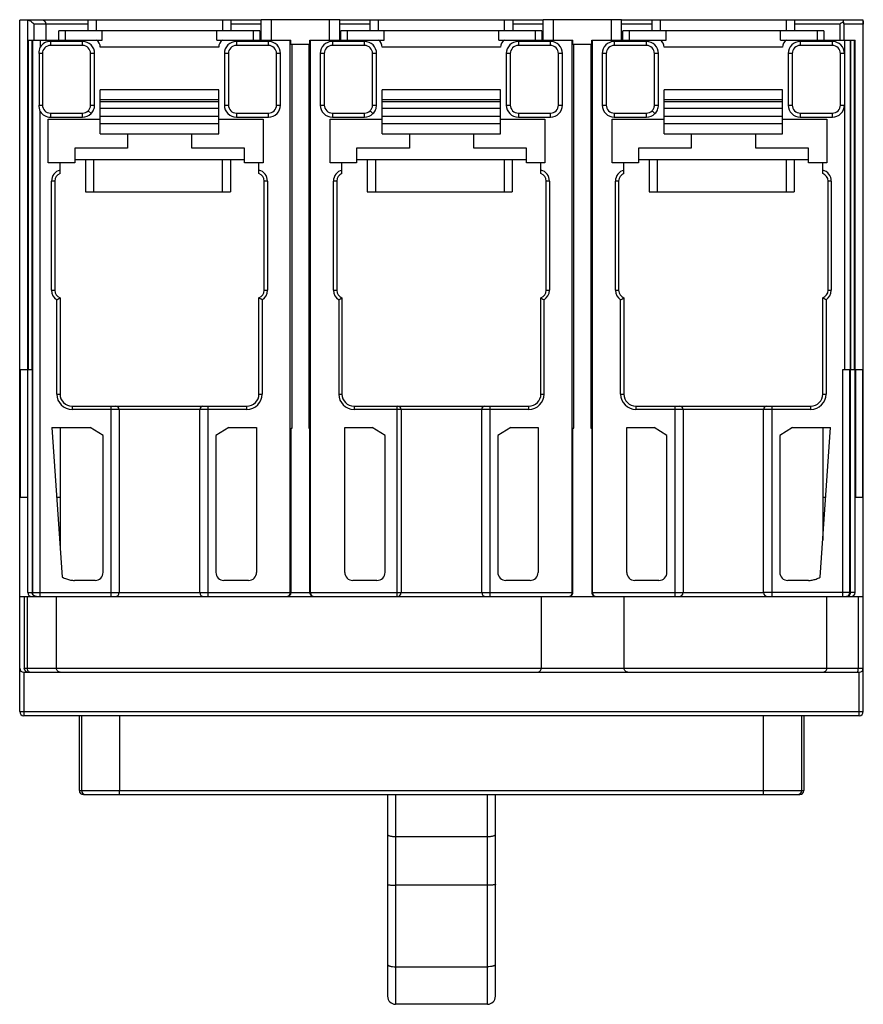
# Model space of a CAD drawing. Header units: millimetres. Extents: x 14 to 119, y 33 to 155.
import ezdxf

# ---------------------------------------------------------------- set-up
doc = ezdxf.new("R2010")
doc.units = ezdxf.units.MM
doc.header["$LTSCALE"] = 12.204083
doc.layers.get('0').update_dxf_attribs({"linetype": 'CONTINUOUS'})

msp = doc.modelspace()

# ---------------------------------------------------------------- linework, layer by layer
at = {"color": 7, "linetype": 'Continuous'}
for p, q in [((14.06, 69.26), (14.06, 155.16)), ((44.03, 155.16), (14.06, 155.16)), ((15.06, 84.06), (15.06, 155.16)), ((15.84, 152.66), (15.84, 154.66)), ((22.56, 154.66), (15.84, 154.66)), ((17.33, 152.66), (17.33, 154.66)), ((22.56, 153.81), (22.56, 155.16)), ((23.56, 155.16), (23.56, 153.81)), ((39.26, 153.81), (39.26, 155.16)), ((40.26, 155.16), (40.26, 153.81)), ((44.03, 154.66), (40.26, 154.66)), ((44.03, 152.66), (44.03, 155.21)), ((53.78, 155.21), (44.03, 155.21)), ((45.28, 155.21), (45.28, 152.66)), ((52.53, 152.66), (52.53, 155.21)), ((53.78, 152.66), (53.78, 155.21)), ((79.03, 155.16), (53.78, 155.16)), ((57.56, 154.66), (53.78, 154.66)), ((57.56, 153.81), (57.56, 155.16)), ((58.56, 155.16), (58.56, 153.81)), ((74.26, 153.81), (74.26, 155.16)), ((75.26, 155.16), (75.26, 153.81)), ((79.03, 154.66), (75.26, 154.66)), ((79.03, 152.66), (79.03, 155.21)), ((88.78, 155.21), (79.03, 155.21)), ((80.28, 155.21), (80.28, 152.66)), ((87.53, 152.66), (87.53, 155.21)), ((88.78, 152.66), (88.78, 155.21)), ((118.78, 155.16), (88.78, 155.16)), ((92.56, 154.66), (88.78, 154.66)), ((92.56, 153.81), (92.56, 155.16)), ((93.56, 155.16), (93.56, 153.81)), ((109.26, 153.81), (109.26, 155.16)), ((110.26, 155.16), (110.26, 153.81)), ((115.91, 154.66), (110.26, 154.66)), ((115.91, 152.66), (115.91, 154.66)), ((116.35, 154.66), (116.35, 152.66)), ((118.78, 154.66), (116.35, 154.66)), ((118.76, 95.91), (118.76, 154.66)), ((118.78, 69.26), (118.78, 155.16)), ((18.93, 152.66), (18.93, 153.81)), ((43.88, 153.81), (18.93, 153.81)), ((19.71, 153.81), (19.71, 152.66)), ((24.3, 152.66), (24.3, 153.81)), ((38.52, 152.66), (38.52, 153.81)), ((43.1, 152.66), (43.1, 153.81)), ((43.88, 153.81), (43.88, 152.66)), ((53.93, 152.66), (53.93, 153.81)), ((78.88, 153.81), (53.93, 153.81)), ((54.71, 153.81), (54.71, 152.66)), ((59.3, 152.66), (59.3, 153.81)), ((73.52, 152.66), (73.52, 153.81)), ((78.1, 152.66), (78.1, 153.81)), ((78.88, 153.81), (78.88, 152.66)), ((88.93, 152.66), (88.93, 153.81)), ((113.88, 153.81), (88.93, 153.81)), ((89.71, 153.81), (89.71, 152.66)), ((94.3, 152.66), (94.3, 153.81)), ((108.52, 152.66), (108.52, 153.81)), ((113.1, 152.66), (113.1, 153.81)), ((113.88, 153.81), (113.88, 152.66)), ((15.06, 152.66), (24.3, 152.66)), ((15.16, 111.76), (15.16, 152.66)), ((15.56, 152.66), (15.56, 111.76)), ((15.65, 152.66), (15.65, 84.06)), ((16.6, 152.66), (16.6, 151.8)), ((17.87, 152.51), (17.87, 152.01)), ((21.86, 152.51), (17.87, 152.51)), ((21.86, 152.01), (17.87, 152.01)), ((21.86, 152.01), (21.86, 152.51)), ((38.76, 151.81), (24.06, 151.81)), ((38.52, 152.66), (47.73, 152.66)), ((44.94, 152.01), (40.95, 152.01)), ((40.96, 152.51), (40.96, 152.01)), ((44.94, 152.51), (40.96, 152.51)), ((44.94, 152.01), (44.94, 152.51)), ((47.65, 84.06), (47.65, 152.66)), ((47.73, 152.11), (47.73, 152.66)), ((50.08, 152.11), (47.73, 152.11)), ((47.86, 104.46), (47.86, 152.11)), ((49.96, 152.11), (49.96, 104.46)), ((50.08, 152.11), (50.08, 152.66)), ((50.08, 152.66), (59.3, 152.66)), ((50.15, 84.06), (50.15, 152.66)), ((52.87, 152.51), (52.87, 152.01)), ((56.86, 152.51), (52.87, 152.51)), ((56.86, 152.01), (52.87, 152.01)), ((56.86, 152.01), (56.86, 152.51)), ((73.76, 151.81), (59.06, 151.81)), ((73.52, 152.66), (82.73, 152.66)), ((79.94, 152.01), (75.95, 152.01)), ((75.96, 152.51), (75.96, 152.01)), ((79.94, 152.51), (75.96, 152.51)), ((79.94, 152.01), (79.94, 152.51)), ((82.65, 84.06), (82.65, 152.66)), ((82.73, 152.11), (82.73, 152.66)), ((85.08, 152.11), (82.73, 152.11)), ((82.86, 104.46), (82.86, 152.11)), ((84.96, 152.11), (84.96, 104.46)), ((85.08, 152.11), (85.08, 152.66)), ((85.08, 152.66), (94.3, 152.66)), ((85.15, 84.06), (85.15, 152.66)), ((87.87, 152.51), (87.87, 152.01)), ((91.86, 152.51), (87.87, 152.51)), ((91.86, 152.01), (87.87, 152.01)), ((91.86, 152.01), (91.86, 152.51)), ((108.76, 151.81), (94.06, 151.81)), ((108.52, 152.66), (117.76, 152.66)), ((114.94, 152.01), (110.95, 152.01)), ((110.96, 152.51), (110.96, 152.01)), ((114.94, 152.51), (110.96, 152.51)), ((114.94, 152.01), (114.94, 152.51)), ((116.44, 152.66), (116.44, 111.76)), ((117.16, 152.66), (117.16, 84.06)), ((117.25, 111.76), (117.25, 152.66)), ((117.65, 152.66), (117.65, 111.76)), ((117.76, 84.06), (117.76, 152.66)), ((16.47, 151.01), (16.47, 144.61)), ((16.87, 151.01), (16.47, 151.01)), ((16.87, 151.01), (16.87, 144.61)), ((22.86, 144.6), (22.86, 151.01)), ((23.36, 151.01), (22.86, 151.01)), ((23.36, 144.6), (23.36, 151.01)), ((39.46, 151.01), (39.46, 144.61)), ((39.96, 151.01), (39.46, 151.01)), ((39.96, 151.01), (39.96, 144.61)), ((45.94, 144.61), (45.94, 151.01)), ((46.44, 151.01), (45.94, 151.01)), ((46.44, 144.61), (46.44, 151.01)), ((51.37, 151.01), (51.37, 144.61)), ((51.87, 151.01), (51.37, 151.01)), ((51.87, 151.01), (51.87, 144.61)), ((57.86, 144.6), (57.86, 151.01)), ((58.36, 151.01), (57.86, 151.01)), ((58.36, 144.6), (58.36, 151.01)), ((74.46, 151.01), (74.46, 144.61)), ((74.96, 151.01), (74.46, 151.01)), ((74.96, 151.01), (74.96, 144.61)), ((80.94, 144.61), (80.94, 151.01)), ((81.44, 151.01), (80.94, 151.01)), ((81.44, 144.61), (81.44, 151.01)), ((86.37, 151.01), (86.37, 144.61)), ((86.87, 151.01), (86.37, 151.01)), ((86.87, 151.01), (86.87, 144.61)), ((92.86, 144.6), (92.86, 151.01)), ((93.36, 151.01), (92.86, 151.01)), ((93.36, 144.6), (93.36, 151.01)), ((109.46, 151.01), (109.46, 144.61)), ((109.96, 151.01), (109.46, 151.01)), ((109.96, 151.01), (109.96, 144.61)), ((115.94, 144.61), (115.94, 151.01)), ((116.44, 151.01), (115.94, 151.01)), ((24.06, 141.04), (24.06, 146.51)), ((38.76, 146.51), (24.06, 146.51)), ((38.76, 141.04), (38.76, 146.51)), ((59.06, 141.04), (59.06, 146.51)), ((73.76, 146.51), (59.06, 146.51)), ((73.76, 141.04), (73.76, 146.51)), ((94.06, 141.04), (94.06, 146.51)), ((108.76, 146.51), (94.06, 146.51)), ((108.76, 141.04), (108.76, 146.51)), ((16.47, 144.61), (16.87, 144.61)), ((22.86, 144.6), (23.36, 144.6)), ((24.06, 145.31), (38.76, 145.31)), ((38.76, 145.01), (24.06, 145.01)), ((39.46, 144.61), (39.96, 144.61)), ((45.94, 144.61), (46.44, 144.61)), ((51.37, 144.61), (51.87, 144.61)), ((57.86, 144.6), (58.36, 144.6)), ((59.06, 145.31), (73.76, 145.31)), ((73.76, 145.01), (59.06, 145.01)), ((74.46, 144.61), (74.96, 144.61)), ((80.94, 144.61), (81.44, 144.61)), ((86.37, 144.61), (86.87, 144.61)), ((92.86, 144.6), (93.36, 144.6)), ((94.06, 145.31), (108.76, 145.31)), ((108.76, 145.01), (94.06, 145.01)), ((109.46, 144.61), (109.96, 144.61)), ((115.94, 144.61), (116.44, 144.61)), ((16.6, 83.56), (16.6, 143.82)), ((17.87, 143.61), (17.87, 143.11)), ((17.87, 143.61), (21.86, 143.61)), ((17.87, 143.11), (21.86, 143.11)), ((21.86, 143.11), (21.86, 143.61)), ((22.91, 143.54), (22.56, 143.9)), ((24.06, 144.21), (38.76, 144.21)), ((24.06, 143.21), (38.76, 143.21)), ((40.96, 143.61), (40.96, 143.11)), ((40.96, 143.61), (44.94, 143.61)), ((40.96, 143.11), (44.94, 143.11)), ((44.94, 143.11), (44.94, 143.61)), ((52.87, 143.61), (52.87, 143.11)), ((52.87, 143.61), (56.86, 143.61)), ((52.87, 143.11), (56.86, 143.11)), ((56.86, 143.11), (56.86, 143.61)), ((57.91, 143.54), (57.56, 143.9)), ((59.06, 144.21), (73.76, 144.21)), ((59.06, 143.21), (73.76, 143.21)), ((75.96, 143.61), (75.96, 143.11)), ((75.96, 143.61), (79.94, 143.61)), ((75.96, 143.11), (79.94, 143.11)), ((79.94, 143.11), (79.94, 143.61)), ((87.87, 143.61), (87.87, 143.11)), ((87.87, 143.61), (91.86, 143.61)), ((87.87, 143.11), (91.86, 143.11)), ((91.86, 143.11), (91.86, 143.61)), ((92.91, 143.54), (92.56, 143.9)), ((94.06, 144.21), (108.76, 144.21)), ((94.06, 143.21), (108.76, 143.21)), ((110.96, 143.61), (110.96, 143.11)), ((110.96, 143.61), (114.94, 143.61)), ((110.96, 143.11), (114.94, 143.11)), ((114.94, 143.11), (114.94, 143.61)), ((17.61, 137.41), (17.61, 142.86)), ((17.61, 142.86), (24.06, 142.86)), ((24.06, 142.31), (38.76, 142.31)), ((38.76, 142.86), (44.26, 142.86)), ((44.26, 142.86), (44.26, 137.41)), ((52.61, 137.41), (52.61, 142.86)), ((52.61, 142.86), (59.06, 142.86)), ((59.06, 142.31), (73.76, 142.31)), ((73.76, 142.86), (79.26, 142.86)), ((79.26, 142.86), (79.26, 137.41)), ((87.61, 137.41), (87.61, 142.86)), ((87.61, 142.86), (94.06, 142.86)), ((94.06, 142.31), (108.76, 142.31)), ((108.76, 142.86), (114.26, 142.86)), ((114.26, 142.86), (114.26, 137.41)), ((24.06, 141.04), (38.76, 141.04)), ((27.43, 141.04), (27.43, 139.26)), ((35.43, 139.26), (35.43, 141.04)), ((59.06, 141.04), (73.76, 141.04)), ((62.43, 141.04), (62.43, 139.26)), ((70.43, 139.26), (70.43, 141.04)), ((94.06, 141.04), (108.76, 141.04)), ((97.43, 141.04), (97.43, 139.26)), ((105.43, 139.26), (105.43, 141.04)), ((20.88, 139.26), (20.88, 137.41)), ((27.43, 139.26), (20.88, 139.26)), ((41.98, 139.26), (35.43, 139.26)), ((41.98, 137.41), (41.98, 139.26)), ((55.88, 139.26), (55.88, 137.41)), ((62.43, 139.26), (55.88, 139.26)), ((76.98, 139.26), (70.43, 139.26)), ((76.98, 137.41), (76.98, 139.26)), ((90.88, 139.26), (90.88, 137.41)), ((97.43, 139.26), (90.88, 139.26)), ((111.98, 139.26), (105.43, 139.26)), ((111.98, 137.41), (111.98, 139.26)), ((20.88, 137.41), (17.61, 137.41)), ((19.06, 136.11), (19.06, 137.41)), ((20.88, 137.84), (41.98, 137.84)), ((22.21, 137.84), (22.21, 133.84)), ((23.21, 137.84), (23.21, 133.84)), ((39.21, 137.84), (39.21, 133.84)), ((40.21, 137.84), (40.21, 133.84)), ((44.26, 137.41), (41.98, 137.41)), ((43.76, 136.11), (43.76, 137.41)), ((55.88, 137.41), (52.61, 137.41)), ((54.06, 136.11), (54.06, 137.41)), ((55.88, 137.84), (76.98, 137.84)), ((57.21, 137.84), (57.21, 133.84)), ((58.21, 137.84), (58.21, 133.84)), ((74.21, 137.84), (74.21, 133.84)), ((75.21, 137.84), (75.21, 133.84)), ((79.26, 137.41), (76.98, 137.41)), ((78.76, 136.11), (78.76, 137.41)), ((90.88, 137.41), (87.61, 137.41)), ((89.06, 136.11), (89.06, 137.41)), ((90.88, 137.84), (111.98, 137.84)), ((92.21, 137.84), (92.21, 133.84)), ((93.21, 137.84), (93.21, 133.84)), ((109.21, 137.84), (109.21, 133.84)), ((110.21, 137.84), (110.21, 133.84)), ((114.26, 137.41), (111.98, 137.41)), ((113.76, 136.11), (113.76, 137.41)), ((18.01, 121.6), (18.01, 135.17)), ((18.41, 135.17), (18.01, 135.17)), ((18.41, 135.17), (18.41, 121.6)), ((44.41, 121.6), (44.41, 135.17)), ((44.81, 135.17), (44.41, 135.17)), ((44.81, 135.17), (44.81, 121.6)), ((53.01, 121.6), (53.01, 135.17)), ((53.41, 135.17), (53.01, 135.17)), ((53.41, 135.17), (53.41, 121.6)), ((79.41, 121.6), (79.41, 135.17)), ((79.81, 135.17), (79.41, 135.17)), ((79.81, 135.17), (79.81, 121.6)), ((88.01, 121.6), (88.01, 135.17)), ((88.41, 135.17), (88.01, 135.17)), ((88.41, 135.17), (88.41, 121.6)), ((114.81, 135.17), (114.41, 135.17)), ((114.41, 121.6), (114.41, 135.17)), ((114.81, 135.17), (114.81, 121.6)), ((22.21, 133.84), (40.21, 133.84)), ((57.21, 133.84), (75.21, 133.84)), ((92.21, 133.84), (110.21, 133.84)), ((18.01, 121.6), (18.41, 121.6)), ((44.41, 121.6), (44.81, 121.6)), ((53.01, 121.6), (53.41, 121.6)), ((79.41, 121.6), (79.81, 121.6)), ((88.01, 121.6), (88.41, 121.6)), ((114.41, 121.6), (114.81, 121.6)), ((18.66, 108.71), (18.66, 120.41)), ((19.06, 120.66), (19.06, 108.71)), ((43.76, 108.71), (43.76, 120.66)), ((44.16, 120.41), (44.16, 108.71)), ((53.66, 120.41), (53.66, 108.71)), ((54.06, 120.66), (54.06, 108.71)), ((78.76, 108.71), (78.76, 120.66)), ((79.16, 108.71), (79.16, 120.41)), ((88.66, 108.71), (88.66, 120.41)), ((89.06, 120.66), (89.06, 108.71)), ((113.76, 108.71), (113.76, 120.66)), ((114.16, 120.41), (114.16, 108.71)), ((14.14, 95.91), (14.14, 111.76)), ((14.14, 111.76), (15.6, 111.76)), ((15.03, 111.76), (15.03, 95.91)), ((15.6, 111.76), (15.6, 84.06)), ((19.08, 111.76), (19.08, 108.63)), ((116.25, 111.76), (117.16, 111.76)), ((116.25, 83.56), (116.25, 111.76)), ((117.07, 111.76), (117.07, 84.06)), ((117.21, 111.76), (118.7, 111.76)), ((117.21, 84.06), (117.21, 111.76)), ((117.81, 111.76), (117.81, 95.91)), ((118.7, 111.76), (118.7, 95.91)), ((18.66, 108.71), (19.06, 108.71)), ((43.76, 108.71), (44.16, 108.71)), ((53.66, 108.71), (54.06, 108.71)), ((78.76, 108.71), (79.16, 108.71)), ((88.66, 108.71), (89.06, 108.71)), ((113.76, 108.71), (114.16, 108.71)), ((20.56, 107.21), (20.56, 106.81)), ((20.56, 107.21), (26.01, 107.21)), ((26.41, 106.81), (20.56, 106.81)), ((25.41, 83.56), (25.41, 107.21)), ((26.02, 107.21), (42.26, 107.21)), ((26.41, 106.81), (26.41, 84.06)), ((42.26, 106.81), (26.42, 106.81)), ((36.41, 84.06), (36.41, 106.81)), ((37.41, 107.21), (37.41, 83.56)), ((42.26, 106.81), (42.26, 107.21)), ((55.56, 107.21), (55.56, 106.81)), ((55.56, 107.21), (61.01, 107.21)), ((61.41, 106.81), (55.56, 106.81)), ((60.91, 83.56), (60.91, 107.21)), ((61.02, 107.21), (77.26, 107.21)), ((61.41, 106.81), (61.41, 84.06)), ((77.26, 106.81), (61.42, 106.81)), ((71.41, 84.06), (71.41, 106.81)), ((72.41, 107.21), (72.41, 83.56)), ((77.26, 106.81), (77.26, 107.21)), ((90.56, 107.21), (96.01, 107.21)), ((90.56, 107.21), (90.56, 106.81)), ((96.41, 106.81), (90.56, 106.81)), ((95.41, 83.56), (95.41, 107.21)), ((96.02, 107.21), (112.26, 107.21)), ((96.41, 106.81), (96.41, 84.06)), ((112.26, 106.81), (96.42, 106.81)), ((106.41, 84.06), (106.41, 106.81)), ((107.41, 107.21), (107.41, 83.56)), ((112.26, 106.81), (112.26, 107.21)), ((18.03, 104.56), (19.33, 85.98)), ((18.03, 104.56), (22.81, 104.56)), ((19.08, 104.56), (19.08, 89.49)), ((24.41, 103.56), (22.81, 104.56)), ((40.01, 104.56), (38.41, 103.56)), ((40.01, 104.56), (43.46, 104.56)), ((43.46, 104.56), (43.46, 86.56)), ((47.74, 84.06), (47.74, 104.46)), ((47.74, 104.46), (47.86, 104.46)), ((49.96, 104.46), (50.08, 104.46)), ((50.08, 84.06), (50.08, 104.46)), ((54.41, 86.56), (54.41, 104.56)), ((54.41, 104.56), (57.81, 104.56)), ((59.41, 103.56), (57.81, 104.56)), ((75.01, 104.56), (73.41, 103.56)), ((75.01, 104.56), (78.41, 104.56)), ((78.41, 104.56), (78.41, 86.56)), ((82.74, 104.46), (82.86, 104.46)), ((82.74, 84.06), (82.74, 104.46)), ((84.96, 104.46), (85.07, 104.46)), ((85.07, 104.46), (85.07, 84.06)), ((89.41, 104.56), (92.81, 104.56)), ((89.41, 86.56), (89.41, 104.56)), ((94.41, 103.56), (92.81, 104.56)), ((110.01, 104.56), (108.41, 103.56)), ((110.01, 104.56), (114.73, 104.56)), ((113.43, 85.95), (114.73, 104.56)), ((113.76, 104.56), (113.76, 90.56)), ((24.41, 86.56), (24.41, 103.56)), ((38.41, 103.56), (38.41, 86.56)), ((59.41, 86.56), (59.41, 103.56)), ((73.41, 103.56), (73.41, 86.56)), ((94.41, 86.56), (94.41, 103.56)), ((108.41, 103.56), (108.41, 86.56)), ((14.06, 95.91), (15.06, 95.91)), ((18.63, 95.91), (19.08, 95.91)), ((113.76, 95.91), (114.13, 95.91)), ((117.76, 95.91), (118.78, 95.91)), ((23.41, 85.56), (20.84, 85.56)), ((42.46, 85.56), (39.41, 85.56)), ((58.41, 85.56), (55.41, 85.56)), ((77.41, 85.56), (74.41, 85.56)), ((93.41, 85.56), (90.41, 85.56)), ((111.98, 85.56), (109.41, 85.56)), ((14.06, 83.56), (118.78, 83.56)), ((14.59, 83.56), (14.59, 74.66)), ((15.02, 74.66), (15.02, 83.56)), ((15.06, 84.06), (26.41, 84.06)), ((18.6, 83.56), (18.6, 74.66)), ((26.43, 84.06), (61.41, 84.06)), ((61.43, 84.06), (82.74, 84.06)), ((78.81, 83.56), (78.81, 74.66)), ((85.07, 84.06), (106.39, 84.06)), ((89.07, 83.56), (89.07, 74.66)), ((117.76, 84.06), (106.41, 84.06)), ((114.26, 74.66), (114.26, 83.56)), ((118.14, 83.56), (118.14, 74.66)), ((14.59, 74.66), (89.06, 74.66)), ((89.07, 74.66), (118.78, 74.66)), ((14.56, 74.16), (14.56, 68.76)), ((14.56, 74.16), (118.28, 74.16)), ((118.28, 68.76), (118.28, 74.16)), ((14.06, 69.26), (118.78, 69.26)), ((118.28, 68.76), (14.56, 68.76)), ((21.46, 59.46), (21.46, 68.76)), ((21.73, 68.76), (21.73, 59.46)), ((26.45, 68.76), (26.45, 59.46)), ((106.41, 58.96), (106.41, 68.76)), ((111.13, 68.76), (111.13, 59.46)), ((111.4, 68.76), (111.4, 59.46)), ((21.46, 59.46), (111.4, 59.46)), ((21.96, 58.96), (110.9, 58.96)), ((59.72, 58.96), (59.72, 33.91)), ((60.72, 58.96), (60.72, 32.91)), ((72.12, 32.91), (72.12, 58.96)), ((73.12, 33.91), (73.12, 58.96)), ((60.72, 53.74), (72.12, 53.74)), ((72.12, 47.71), (60.72, 47.71)), ((60.72, 37.57), (72.12, 37.57)), ((72.12, 32.91), (60.72, 32.91))]:
    msp.add_line(p, q, dxfattribs=at)
for centre, radius, start, end in [((16.83, 154.66), 0.5, 0, 90), ((17.87, 151.01), 1.5, 89.9734, 148.0096), ((17.87, 151.01), 1, 89.9818, 179.9965), ((21.86, 151.01), 1.5, 0, 89.9993), ((21.86, 151.01), 1, 0, 89.9025), ((23.06, 151.81), 1, 0, 58.2117), ((39.76, 151.81), 1, 121.7883, 180), ((40.96, 151.01), 1.5, 90.0006, 180), ((40.96, 151.01), 1, 90.0888, 180), ((44.94, 151.01), 1.5, 0.006, 90.0224), ((44.94, 151.01), 1, 0, 90.0169), ((52.87, 151.01), 1.5, 89.9714, 179.9909), ((52.87, 151.01), 1, 89.9818, 179.9965), ((56.86, 151.01), 1.5, 0, 89.9993), ((56.86, 151.01), 1, 0, 89.9025), ((58.06, 151.81), 1, 0, 58.2117), ((74.76, 151.81), 1, 121.7883, 180), ((75.96, 151.01), 1.5, 90.0006, 180), ((75.96, 151.01), 1, 90.0888, 180), ((79.94, 151.01), 1.5, 0.006, 90.0224), ((79.94, 151.01), 1, 0, 90.0169), ((87.87, 151.01), 1.5, 89.9714, 179.9909), ((87.87, 151.01), 1, 89.9818, 179.9965), ((91.86, 151.01), 1.5, 0, 89.9993), ((91.86, 151.01), 1, 0, 89.9025), ((93.06, 151.81), 1, 0, 58.2117), ((109.76, 151.81), 1, 121.7883, 180), ((110.96, 151.01), 1.5, 90.0006, 180), ((110.96, 151.01), 1, 90.0888, 180), ((114.94, 151.01), 1.5, 359.983, 90.0138), ((114.94, 151.01), 1, 0, 90.0169), ((17.87, 144.61), 1, 180.0245, 270.003), ((40.96, 144.61), 1.5, 180.0001, 270), ((40.96, 144.61), 1, 180.0575, 270), ((44.94, 144.61), 1.5, 269.9844, 359.9926), ((44.94, 144.61), 1, 269.9966, 359.9758), ((52.87, 144.61), 1.5, 180.0069, 270.0147), ((52.87, 144.61), 1, 180.0245, 270.003), ((75.96, 144.61), 1.5, 180.0001, 270), ((75.96, 144.61), 1, 180.0575, 270), ((79.94, 144.61), 1.5, 269.9844, 359.9926), ((79.94, 144.61), 1, 269.9966, 359.9758), ((87.87, 144.61), 1.5, 180.0069, 270.0147), ((87.87, 144.61), 1, 180.0245, 270.003), ((110.96, 144.61), 1.5, 180.0001, 270), ((110.96, 144.61), 1, 180.0575, 270), ((114.94, 144.61), 1.5, 269.9887, 0.0025), ((114.94, 144.61), 1, 269.9966, 359.9758), ((17.87, 144.61), 1.5, 211.9902, 270.0134), ((21.86, 144.61), 1, 269.9878, 314.4056), ((21.86, 144.61), 1.5, 270, 314.3999), ((56.86, 144.61), 1, 269.9878, 314.4056), ((56.86, 144.61), 1.5, 270, 314.3999), ((91.86, 144.61), 1, 269.9878, 314.4056), ((91.86, 144.61), 1.5, 270, 314.3999), ((19.41, 135.17), 1.4, 104.4775, 180), ((19.41, 135.17), 1, 110.4873, 180), ((43.41, 135.17), 1.4, 360, 75.5225), ((43.41, 135.17), 1, 0, 69.5127), ((54.41, 135.17), 1.4, 104.4775, 180), ((54.41, 135.17), 1, 110.4873, 180), ((78.41, 135.17), 1.4, 360, 75.5225), ((78.41, 135.17), 1, 0, 69.5127), ((89.41, 135.17), 1.4, 104.4775, 180), ((89.41, 135.17), 1, 110.4873, 180), ((113.41, 135.17), 1.4, 360, 75.5225), ((113.41, 135.17), 1, 0, 69.5127), ((19.41, 121.6), 1.4, 180, 237.6076), ((19.41, 121.6), 1, 180, 249.5127), ((43.41, 121.6), 1, 290.4873, 360), ((43.41, 121.6), 1.4, 302.3924, 0), ((54.41, 121.6), 1.4, 180, 237.6076), ((54.41, 121.6), 1, 180, 249.5127), ((78.41, 121.6), 1, 290.4873, 360), ((78.41, 121.6), 1.4, 302.3924, 0), ((89.41, 121.6), 1.4, 180, 237.6076), ((89.41, 121.6), 1, 180, 249.5127), ((113.41, 121.6), 1, 290.4873, 360), ((113.41, 121.6), 1.4, 302.3924, 0), ((20.56, 108.71), 1.9, 180, 270), ((20.56, 108.71), 1.5, 180, 270), ((42.26, 108.71), 1.9, 270, 360), ((42.26, 108.71), 1.5, 270, 360), ((55.56, 108.71), 1.9, 180, 270), ((55.56, 108.71), 1.5, 180, 270), ((77.26, 108.71), 1.9, 270, 360), ((77.26, 108.71), 1.5, 270, 360), ((90.56, 108.71), 1.9, 180, 270), ((90.56, 108.71), 1.5, 180, 270), ((112.26, 108.71), 1.9, 270, 360), ((112.26, 108.71), 1.5, 270, 360), ((26.01, 106.81), 0.4, 0, 90), ((36.81, 106.81), 0.4, 90, 180), ((61.01, 106.81), 0.4, 0, 90), ((71.81, 106.81), 0.4, 90, 180), ((96.01, 106.81), 0.4, 0, 90), ((106.81, 106.81), 0.4, 90, 180), ((23.41, 86.56), 1, 270, 360), ((39.41, 86.56), 1, 180, 270), ((42.46, 86.56), 1, 270, 360), ((55.41, 86.56), 1, 180, 270), ((58.41, 86.56), 1, 270, 360), ((74.41, 86.56), 1, 180, 270), ((77.41, 86.56), 1, 270, 360), ((90.41, 86.56), 1, 180, 270), ((93.41, 86.56), 1, 270, 360), ((109.41, 86.56), 1, 180, 270), ((15.56, 84.06), 0.5, 180, 270), ((25.91, 84.06), 0.5, 270, 360), ((36.91, 84.06), 0.5, 180, 270), ((50.58, 84.06), 0.5, 179.9983, 269.9984), ((50.65, 84.06), 0.5, 180, 270.187), ((60.91, 84.06), 0.5, 270, 360), ((71.91, 84.06), 0.5, 180, 270), ((85.57, 84.06), 0.493, 180.0071, 183.0511), ((85.65, 84.06), 0.5, 180, 270.2001), ((95.91, 84.06), 0.5, 270, 360), ((106.91, 84.06), 0.5, 180, 270), ((116.66, 84.06), 0.5, 270.0047, 0.0047), ((116.66, 83.89), 0.33, 270.0226, 276.7614), ((117.26, 84.06), 0.5, 270, 360), ((14.56, 74.66), 0.5, 180, 270), ((118.28, 74.66), 0.5, 270, 360), ((14.56, 69.26), 0.5, 180, 270), ((118.28, 69.26), 0.5, 270, 360), ((21.96, 59.46), 0.5, 180, 270), ((22.23, 59.46), 0.5, 180, 270), ((110.63, 59.46), 0.5, 270, 360), ((110.9, 59.46), 0.5, 270, 360), ((60.72, 33.91), 1, 180, 270), ((72.12, 33.91), 1, 270, 360)]:
    msp.add_arc(centre, radius, start, end, dxfattribs=at)
msp.add_ellipse((15.23, 74.66), major_axis=(0.648, 0), ratio=0.77171, start_param=3.141593, end_param=4.712389, dxfattribs=at)
for points, knots in [([(15.12, 155.16), (15.15, 155.16), (15.2, 155.14), (15.33, 155.09), (15.49, 154.98), (15.67, 154.83), (15.79, 154.72), (15.84, 154.66)], [0, 0, 0, 0, 0.083926, 0.194873, 0.458359, 0.735433, 1, 1, 1, 1]), ([(115.91, 154.66), (115.91, 154.69), (115.94, 154.73), (116.01, 154.79), (116.09, 154.84), (116.19, 154.89), (116.26, 154.93), (116.29, 154.94)], [0, 0, 0, 0, 0.170265, 0.300994, 0.541587, 0.772996, 1, 1, 1, 1]), ([(116.3, 155.16), (116.3, 155.16), (116.29, 155.14), (116.28, 155.12), (116.28, 155.09), (116.28, 155.02), (116.29, 154.97), (116.29, 154.94)], [0, 0, 0, 0, 0.100995, 0.186846, 0.298074, 0.595374, 1, 1, 1, 1]), ([(116.29, 154.94), (116.3, 154.92), (116.34, 154.83), (116.35, 154.73), (116.35, 154.66)], [0, 0, 0, 0, 0.222563, 1, 1, 1, 1]), ([(118.73, 155.16), (118.73, 155.16), (118.73, 155.16), (118.73, 155.14), (118.74, 155.12), (118.74, 155.07), (118.75, 155.03), (118.75, 155.01)], [0, 0, 0, 0, 0.024906, 0.076759, 0.270709, 0.58247, 1, 1, 1, 1]), ([(118.75, 155.01), (118.75, 154.99), (118.75, 154.87), (118.76, 154.75), (118.76, 154.66)], [0, 0, 0, 0, 0.21437, 1, 1, 1, 1]), ([(22.91, 143.54), (23.05, 143.68), (23.27, 144.01), (23.36, 144.4), (23.36, 144.6)], [0, 0, 0, 0, 0.499958, 1, 1, 1, 1]), ([(57.91, 143.54), (58.05, 143.68), (58.27, 144.01), (58.36, 144.4), (58.36, 144.6)], [0, 0, 0, 0, 0.499958, 1, 1, 1, 1]), ([(92.91, 143.54), (93.05, 143.68), (93.27, 144.01), (93.36, 144.4), (93.36, 144.6)], [0, 0, 0, 0, 0.499958, 1, 1, 1, 1]), ([(18.66, 120.41), (18.75, 120.47), (18.88, 120.54), (19.01, 120.63), (19.06, 120.66)], [0, 0, 0, 0, 0.67508, 1, 1, 1, 1]), ([(44.16, 120.41), (44.06, 120.47), (43.93, 120.54), (43.8, 120.63), (43.76, 120.66)], [0, 0, 0, 0, 0.675066, 1, 1, 1, 1]), ([(53.66, 120.41), (53.75, 120.47), (53.88, 120.54), (54.01, 120.63), (54.06, 120.66)], [0, 0, 0, 0, 0.675146, 1, 1, 1, 1]), ([(78.76, 120.66), (78.8, 120.63), (78.93, 120.54), (79.06, 120.47), (79.16, 120.41)], [0, 0, 0, 0, 0.32485, 1, 1, 1, 1]), ([(88.66, 120.41), (88.75, 120.47), (88.88, 120.54), (89.01, 120.63), (89.06, 120.66)], [0, 0, 0, 0, 0.67508, 1, 1, 1, 1]), ([(114.16, 120.41), (114.06, 120.47), (113.93, 120.54), (113.8, 120.63), (113.76, 120.66)], [0, 0, 0, 0, 0.675066, 1, 1, 1, 1]), ([(19.33, 85.98), (19.5, 85.89), (19.84, 85.74), (20.35, 85.6), (20.68, 85.56), (20.84, 85.56)], [0, 0, 0, 0, 0.369331, 0.701625, 1, 1, 1, 1]), ([(111.98, 85.56), (112.13, 85.56), (112.45, 85.59), (112.94, 85.73), (113.27, 85.87), (113.43, 85.95)], [0, 0, 0, 0, 0.297986, 0.631347, 1, 1, 1, 1]), ([(16.11, 83.56), (16.04, 83.56), (15.91, 83.58), (15.75, 83.69), (15.63, 83.86), (15.6, 83.99), (15.6, 84.06)], [0, 0, 0, 0, 0.24251, 0.488453, 0.741149, 1, 1, 1, 1]), ([(16.15, 83.56), (16.09, 83.56), (15.96, 83.59), (15.79, 83.7), (15.68, 83.86), (15.65, 83.99), (15.65, 84.06)], [0, 0, 0, 0, 0.246899, 0.496247, 0.747544, 1, 1, 1, 1]), ([(47.17, 83.56), (47.22, 83.56), (47.34, 83.58), (47.5, 83.67), (47.62, 83.84), (47.65, 83.98), (47.65, 84.06)], [0, 0, 0, 0, 0.215089, 0.444317, 0.703556, 1, 1, 1, 1]), ([(47.23, 83.56), (47.3, 83.56), (47.42, 83.58), (47.59, 83.69), (47.71, 83.85), (47.74, 83.99), (47.74, 84.06)], [0, 0, 0, 0, 0.238167, 0.481261, 0.735186, 1, 1, 1, 1]), ([(82.17, 83.56), (82.22, 83.56), (82.34, 83.58), (82.5, 83.67), (82.62, 83.84), (82.65, 83.98), (82.65, 84.06)], [0, 0, 0, 0, 0.215089, 0.444317, 0.703556, 1, 1, 1, 1]), ([(82.25, 83.56), (82.3, 83.56), (82.42, 83.58), (82.59, 83.68), (82.71, 83.85), (82.74, 83.99), (82.74, 84.06)], [0, 0, 0, 0, 0.218472, 0.459711, 0.723104, 1, 1, 1, 1]), ([(85.07, 84.03), (85.08, 83.97), (85.11, 83.85), (85.18, 83.75), (85.22, 83.71)], [0, 0, 0, 0, 0.510989, 1, 1, 1, 1]), ([(85.22, 83.71), (85.26, 83.66), (85.37, 83.58), (85.5, 83.56), (85.56, 83.56)], [0, 0, 0, 0, 0.526511, 1, 1, 1, 1]), ([(117.07, 84.06), (117.07, 84), (117.05, 83.88), (116.97, 83.72), (116.85, 83.61), (116.75, 83.57), (116.7, 83.56)], [0, 0, 0, 0, 0.271031, 0.53078, 0.772824, 1, 1, 1, 1]), ([(116.71, 83.56), (116.77, 83.56), (116.9, 83.58), (117.07, 83.69), (117.18, 83.86), (117.21, 83.99), (117.21, 84.06)], [0, 0, 0, 0, 0.242488, 0.488435, 0.741149, 1, 1, 1, 1]), ([(15.1, 74.31), (15.09, 74.33), (15.04, 74.44), (15.02, 74.57), (15.02, 74.66)], [0, 0, 0, 0, 0.226153, 1, 1, 1, 1]), ([(19.08, 74.16), (19.02, 74.16), (18.91, 74.18), (18.76, 74.28), (18.63, 74.44), (18.6, 74.58), (18.6, 74.66)], [0, 0, 0, 0, 0.210649, 0.43992, 0.701447, 1, 1, 1, 1]), ([(78.33, 74.16), (78.39, 74.16), (78.5, 74.18), (78.65, 74.28), (78.78, 74.44), (78.81, 74.58), (78.81, 74.66)], [0, 0, 0, 0, 0.211149, 0.440485, 0.701757, 1, 1, 1, 1]), ([(89.55, 74.16), (89.5, 74.16), (89.38, 74.18), (89.23, 74.28), (89.11, 74.44), (89.07, 74.58), (89.07, 74.66)], [0, 0, 0, 0, 0.211168, 0.440493, 0.701756, 1, 1, 1, 1]), ([(113.79, 74.16), (113.84, 74.16), (113.95, 74.18), (114.1, 74.28), (114.23, 74.44), (114.26, 74.58), (114.26, 74.66)], [0, 0, 0, 0, 0.210629, 0.439912, 0.701448, 1, 1, 1, 1]), ([(118.13, 74.31), (118.13, 74.33), (118.13, 74.45), (118.14, 74.57), (118.14, 74.66)], [0, 0, 0, 0, 0.21426, 1, 1, 1, 1]), ([(15.3, 74.16), (15.27, 74.16), (15.18, 74.19), (15.13, 74.27), (15.1, 74.31)], [0, 0, 0, 0, 0.444542, 1, 1, 1, 1]), ([(118.1, 74.16), (118.1, 74.16), (118.11, 74.18), (118.11, 74.2), (118.12, 74.25), (118.12, 74.29), (118.13, 74.31)], [0, 0, 0, 0, 0.079884, 0.274371, 0.584812, 1, 1, 1, 1]), ([(26.46, 58.96), (26.46, 58.96), (26.46, 58.96), (26.46, 58.97), (26.46, 58.98), (26.46, 59), (26.46, 59.02), (26.46, 59.06), (26.46, 59.11), (26.46, 59.19), (26.46, 59.27), (26.45, 59.36), (26.45, 59.43), (26.45, 59.46)], [0, 0, 0, 0, 0.004935, 0.019384, 0.043213, 0.076247, 0.118247, 0.168733, 0.293, 0.444445, 0.617374, 0.805342, 1, 1, 1, 1]), ([(59.72, 54.03), (59.72, 53.98), (59.79, 53.91), (59.89, 53.86), (60.02, 53.82), (60.17, 53.79), (60.4, 53.75), (60.59, 53.74), (60.72, 53.74)], [0, 0, 0, 0, 0.122558, 0.219285, 0.340757, 0.484404, 0.645982, 1, 1, 1, 1]), ([(72.12, 53.74), (72.25, 53.74), (72.43, 53.75), (72.67, 53.79), (72.82, 53.82), (72.94, 53.86), (73.05, 53.91), (73.12, 53.98), (73.12, 54.03)], [0, 0, 0, 0, 0.354018, 0.515596, 0.659243, 0.780715, 0.877442, 1, 1, 1, 1]), ([(59.72, 47.78), (59.72, 47.78), (59.73, 47.77), (59.75, 47.76), (59.8, 47.75), (59.89, 47.74), (60.02, 47.73), (60.17, 47.72), (60.4, 47.71), (60.59, 47.71), (60.72, 47.71)], [0, 0, 0, 0, 0.008851, 0.024663, 0.081673, 0.172805, 0.295254, 0.445149, 0.617161, 1, 1, 1, 1]), ([(73.12, 47.78), (73.12, 47.78), (73.11, 47.77), (73.09, 47.76), (73.03, 47.75), (72.94, 47.74), (72.82, 47.73), (72.67, 47.72), (72.43, 47.71), (72.25, 47.71), (72.12, 47.71)], [0, 0, 0, 0, 0.008853, 0.024667, 0.081679, 0.172809, 0.295255, 0.445149, 0.61716, 1, 1, 1, 1]), ([(59.72, 37.87), (59.72, 37.82), (59.78, 37.75), (59.89, 37.69), (60.02, 37.65), (60.17, 37.61), (60.4, 37.58), (60.59, 37.57), (60.72, 37.57)], [0, 0, 0, 0, 0.125773, 0.222922, 0.344266, 0.487375, 0.648122, 1, 1, 1, 1]), ([(73.12, 37.87), (73.12, 37.82), (73.05, 37.75), (72.94, 37.69), (72.82, 37.65), (72.67, 37.61), (72.43, 37.58), (72.25, 37.57), (72.12, 37.57)], [0, 0, 0, 0, 0.125772, 0.222921, 0.344266, 0.487375, 0.648121, 1, 1, 1, 1])]:
    msp.add_open_spline(points, degree=3, knots=knots, dxfattribs=at)
for points in [[(16.47, 151.01), (16.47, 151.28), (16.51, 151.55), (16.6, 151.8)], [(16.6, 143.82), (16.51, 144.07), (16.47, 144.34), (16.47, 144.61)], [(22.56, 143.9), (22.65, 143.99), (22.8, 144.21), (22.86, 144.47), (22.86, 144.6)], [(57.56, 143.9), (57.65, 143.99), (57.8, 144.21), (57.86, 144.47), (57.86, 144.6)], [(92.56, 143.9), (92.65, 143.99), (92.8, 144.21), (92.86, 144.47), (92.86, 144.6)]]:
    msp.add_open_spline(points, degree=3, dxfattribs=at)

doc.saveas('drawing.dxf')
